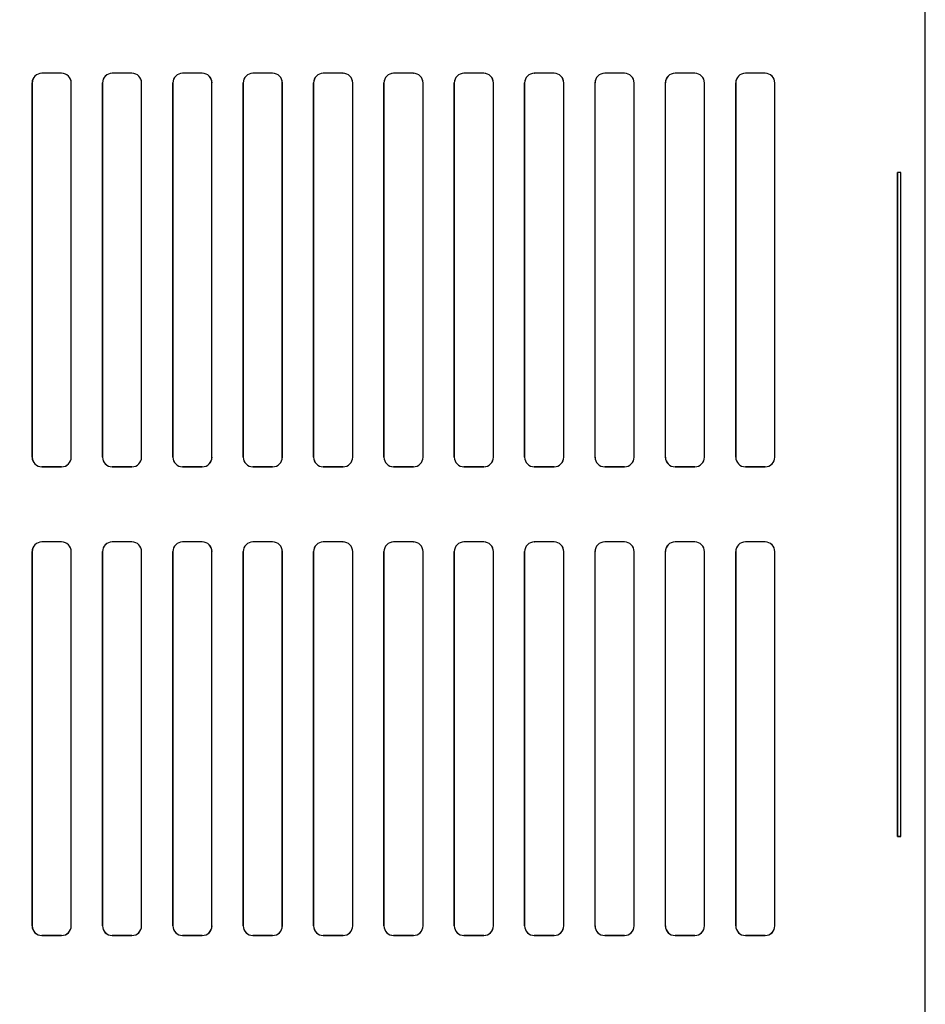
# Model space of a CAD drawing. Header units: millimetres. Extents: x 0 to 1397, y 0 to 1080.
# Tile 17 of 28: x 981 to 1074, y 364 to 464. Entities that reach past the tile are written whole.
import ezdxf

# ---------------------------------------------------------------- set-up
doc = ezdxf.new("R2010")
doc.units = ezdxf.units.MM
doc.header["$LTSCALE"] = 5
doc.layers.add('DIMENSIONS', color=140, linetype='Continuous', lineweight=25)
doc.styles.add('SLDTEXTSTYLE0', font='TXT', dxfattribs={"width": 0.7})
doc.dimstyles.new('SLDDIMSTYLE1', dxfattribs={"dimtxt": 10.790039, "dimasz": 16.51, "dimexe": 0, "dimexo": 0.0625, "dimgap": 2.69751, "dimtad": 0, "dimtih": 1, "dimtoh": 1, "dimrnd": 1e-09, "dimzin": 4, "dimdsep": 46, "dimtxsty": 'SLDTEXTSTYLE0', "dimsah": 1, "dimcen": 0.09, "dimadec": 0, "dimazin": 1, "dimtfac": 1, "dimtofl": 0, "dimtmove": 0, "dimatfit": 3, "dimfxl": 0, "dimfrac": 2, "dimtolj": 1, "dimtzin": 12, "dimarcsym": 0})

# ---------------------------------------------------------------- blocks, each defined once
blk = doc.blocks.new('_D_10')
at = {"layer": 'DIMENSIONS'}
for p, q in [((865.91, 307.18), (865.91, 583.91)), ((1073.93, 544.2), (1073.93, 583.91)), ((865.91, 568.04), (939.27, 568.04)), ((953.89, 568.04), (950.27, 568.04)), ((950.27, 568.04), (950.27, 550.89)), ((985.95, 568.04), (989.58, 568.04)), ((989.58, 568.04), (989.58, 550.89)), ((1073.93, 568.04), (1000.58, 568.04)), ((950.27, 550.89), (953.89, 550.89)), ((989.58, 550.89), (985.95, 550.89))]:
    blk.add_line(p, q, dxfattribs=at)
for points in [[(865.91, 568.04), (882.42, 565.5), (882.42, 570.58)], [(1073.93, 568.04), (1057.42, 570.58), (1057.42, 565.5)]]:
    blk.add_solid(points, dxfattribs=at)
at = {"layer": 'DIMENSIONS', "char_height": 10.583, "attachment_point": 1, "style": 'SLDTEXTSTYLE0'}
for s, insert in [('208.0', (949.4, 584.1)), ('8.19', (953.89, 564.53))]:
    blk.add_mtext(s, dxfattribs=dict(at, insert=insert))

msp = doc.modelspace()

# ---------------------------------------------------------------- linework, layer by layer
for p, q in [((1073.935, 280.347), (1073.935, 535.347)), ((985.546, 458.93), (983.524, 458.93)), ((983.524, 458.93), (983.527, 458.927)), ((985.542, 458.927), (983.527, 458.927)), ((985.542, 458.927), (985.546, 458.93)), ((992.746, 458.93), (990.724, 458.93)), ((990.724, 458.93), (990.727, 458.927)), ((992.742, 458.927), (990.727, 458.927)), ((992.742, 458.927), (992.746, 458.93)), ((999.946, 458.93), (997.924, 458.93)), ((997.924, 458.93), (997.927, 458.927)), ((999.942, 458.927), (997.927, 458.927)), ((999.942, 458.927), (999.946, 458.93)), ((1007.146, 458.93), (1005.124, 458.93)), ((1005.124, 458.93), (1005.127, 458.927)), ((1007.142, 458.927), (1005.127, 458.927)), ((1007.142, 458.927), (1007.146, 458.93)), ((1014.346, 458.93), (1012.324, 458.93)), ((1012.324, 458.93), (1012.327, 458.927)), ((1014.342, 458.927), (1012.327, 458.927)), ((1014.342, 458.927), (1014.346, 458.93)), ((1021.546, 458.93), (1019.524, 458.93)), ((1019.524, 458.93), (1019.527, 458.927)), ((1021.542, 458.927), (1019.527, 458.927)), ((1021.542, 458.927), (1021.546, 458.93)), ((1028.746, 458.93), (1026.724, 458.93)), ((1026.724, 458.93), (1026.727, 458.927)), ((1028.742, 458.927), (1026.727, 458.927)), ((1028.742, 458.927), (1028.746, 458.93)), ((1035.946, 458.93), (1033.924, 458.93)), ((1033.924, 458.93), (1033.927, 458.927)), ((1035.942, 458.927), (1033.927, 458.927)), ((1035.942, 458.927), (1035.946, 458.93)), ((1043.146, 458.93), (1041.124, 458.93)), ((1041.124, 458.93), (1041.127, 458.927)), ((1043.142, 458.927), (1041.127, 458.927)), ((1043.142, 458.927), (1043.146, 458.93)), ((1050.346, 458.93), (1048.324, 458.93)), ((1048.324, 458.93), (1048.327, 458.927)), ((1050.342, 458.927), (1048.327, 458.927)), ((1050.342, 458.927), (1050.346, 458.93)), ((1057.546, 458.93), (1055.524, 458.93)), ((1055.524, 458.93), (1055.527, 458.927)), ((1057.542, 458.927), (1055.527, 458.927)), ((1057.542, 458.927), (1057.546, 458.93)), ((982.531, 457.938), (982.531, 419.616)), ((982.531, 457.938), (982.534, 457.935)), ((982.534, 419.619), (982.534, 457.935)), ((986.538, 457.938), (986.535, 457.935)), ((986.535, 419.619), (986.535, 457.935)), ((986.538, 419.616), (986.538, 457.938)), ((989.731, 457.938), (989.731, 419.616)), ((989.731, 457.938), (989.734, 457.935)), ((989.734, 419.619), (989.734, 457.935)), ((993.738, 457.938), (993.735, 457.935)), ((993.735, 419.619), (993.735, 457.935)), ((993.738, 419.616), (993.738, 457.938)), ((996.931, 457.938), (996.931, 419.616)), ((996.931, 457.938), (996.934, 457.935)), ((996.934, 419.619), (996.934, 457.935)), ((1000.938, 457.938), (1000.935, 457.935)), ((1000.935, 419.619), (1000.935, 457.935)), ((1000.938, 419.616), (1000.938, 457.938)), ((1004.131, 457.938), (1004.131, 419.616)), ((1004.131, 457.938), (1004.134, 457.935)), ((1004.134, 419.619), (1004.134, 457.935)), ((1008.138, 457.938), (1008.135, 457.935)), ((1008.135, 419.619), (1008.135, 457.935)), ((1008.138, 419.616), (1008.138, 457.938)), ((1011.331, 457.938), (1011.331, 419.616)), ((1011.331, 457.938), (1011.334, 457.935)), ((1011.334, 419.619), (1011.334, 457.935)), ((1015.338, 457.938), (1015.335, 457.935)), ((1015.335, 419.619), (1015.335, 457.935)), ((1015.338, 419.616), (1015.338, 457.938)), ((1018.531, 457.938), (1018.531, 419.616)), ((1018.531, 457.938), (1018.534, 457.935)), ((1018.534, 419.619), (1018.534, 457.935)), ((1022.538, 457.938), (1022.535, 457.935)), ((1022.535, 419.619), (1022.535, 457.935)), ((1022.538, 419.616), (1022.538, 457.938)), ((1025.731, 457.938), (1025.731, 419.616)), ((1025.731, 457.938), (1025.734, 457.935)), ((1025.734, 419.619), (1025.734, 457.935)), ((1029.738, 457.938), (1029.735, 457.935)), ((1029.735, 419.619), (1029.735, 457.935)), ((1029.738, 419.616), (1029.738, 457.938)), ((1032.931, 457.938), (1032.931, 419.616)), ((1032.931, 457.938), (1032.934, 457.935)), ((1032.934, 419.619), (1032.934, 457.935)), ((1036.938, 457.938), (1036.935, 457.935)), ((1036.935, 419.619), (1036.935, 457.935)), ((1036.938, 419.616), (1036.938, 457.938)), ((1040.131, 457.938), (1040.131, 419.616)), ((1040.131, 457.938), (1040.134, 457.935)), ((1040.134, 419.619), (1040.134, 457.935)), ((1044.138, 457.938), (1044.135, 457.935)), ((1044.135, 419.619), (1044.135, 457.935)), ((1044.138, 419.616), (1044.138, 457.938)), ((1047.331, 457.938), (1047.331, 419.616)), ((1047.331, 457.938), (1047.334, 457.935)), ((1047.334, 419.619), (1047.334, 457.935)), ((1051.338, 457.938), (1051.335, 457.935)), ((1051.335, 419.619), (1051.335, 457.935)), ((1051.338, 419.616), (1051.338, 457.938)), ((1054.531, 457.938), (1054.531, 419.616)), ((1054.531, 457.938), (1054.534, 457.935)), ((1054.534, 419.619), (1054.534, 457.935)), ((1058.538, 457.938), (1058.535, 457.935)), ((1058.535, 419.619), (1058.535, 457.935)), ((1058.538, 419.616), (1058.538, 457.938)), ((1071.085, 448.777), (1071.085, 380.777)), ((1071.435, 448.777), (1071.085, 448.777)), ((1071.085, 448.777), (1071.086, 448.776)), ((1071.086, 380.778), (1071.086, 448.776)), ((1071.435, 448.776), (1071.086, 448.776)), ((1071.435, 380.777), (1071.435, 448.777)), ((982.531, 419.616), (982.534, 419.619)), ((986.535, 419.619), (986.538, 419.616)), ((989.731, 419.616), (989.734, 419.619)), ((993.735, 419.619), (993.738, 419.616)), ((996.931, 419.616), (996.934, 419.619)), ((1000.935, 419.619), (1000.938, 419.616)), ((1004.131, 419.616), (1004.134, 419.619)), ((1008.135, 419.619), (1008.138, 419.616)), ((1011.331, 419.616), (1011.334, 419.619)), ((1015.335, 419.619), (1015.338, 419.616)), ((1018.531, 419.616), (1018.534, 419.619)), ((1022.535, 419.619), (1022.538, 419.616)), ((1025.731, 419.616), (1025.734, 419.619)), ((1029.735, 419.619), (1029.738, 419.616)), ((1032.931, 419.616), (1032.934, 419.619)), ((1036.935, 419.619), (1036.938, 419.616)), ((1040.131, 419.616), (1040.134, 419.619)), ((1044.135, 419.619), (1044.138, 419.616)), ((1047.331, 419.616), (1047.334, 419.619)), ((1051.335, 419.619), (1051.338, 419.616)), ((1054.531, 419.616), (1054.534, 419.619)), ((1058.535, 419.619), (1058.538, 419.616)), ((983.527, 418.627), (983.524, 418.624)), ((983.524, 418.624), (985.546, 418.624)), ((985.542, 418.627), (983.527, 418.627)), ((985.546, 418.624), (985.542, 418.627)), ((990.727, 418.627), (990.724, 418.624)), ((990.724, 418.624), (992.746, 418.624)), ((992.742, 418.627), (990.727, 418.627)), ((992.746, 418.624), (992.742, 418.627)), ((997.927, 418.627), (997.924, 418.624)), ((997.924, 418.624), (999.946, 418.624)), ((999.942, 418.627), (997.927, 418.627)), ((999.946, 418.624), (999.942, 418.627)), ((1005.127, 418.627), (1005.124, 418.624)), ((1005.124, 418.624), (1007.146, 418.624)), ((1007.142, 418.627), (1005.127, 418.627)), ((1007.146, 418.624), (1007.142, 418.627)), ((1012.327, 418.627), (1012.324, 418.624)), ((1012.324, 418.624), (1014.346, 418.624)), ((1014.342, 418.627), (1012.327, 418.627)), ((1014.346, 418.624), (1014.342, 418.627)), ((1019.527, 418.627), (1019.524, 418.624)), ((1019.524, 418.624), (1021.546, 418.624)), ((1021.542, 418.627), (1019.527, 418.627)), ((1021.546, 418.624), (1021.542, 418.627)), ((1026.727, 418.627), (1026.724, 418.624)), ((1026.724, 418.624), (1028.746, 418.624)), ((1028.742, 418.627), (1026.727, 418.627)), ((1028.746, 418.624), (1028.742, 418.627)), ((1033.927, 418.627), (1033.924, 418.624)), ((1033.924, 418.624), (1035.946, 418.624)), ((1035.942, 418.627), (1033.927, 418.627)), ((1035.946, 418.624), (1035.942, 418.627)), ((1041.127, 418.627), (1041.124, 418.624)), ((1041.124, 418.624), (1043.146, 418.624)), ((1043.142, 418.627), (1041.127, 418.627)), ((1043.146, 418.624), (1043.142, 418.627)), ((1048.327, 418.627), (1048.324, 418.624)), ((1048.324, 418.624), (1050.346, 418.624)), ((1050.342, 418.627), (1048.327, 418.627)), ((1050.346, 418.624), (1050.342, 418.627)), ((1055.527, 418.627), (1055.524, 418.624)), ((1055.524, 418.624), (1057.546, 418.624)), ((1057.542, 418.627), (1055.527, 418.627)), ((1057.546, 418.624), (1057.542, 418.627)), ((985.546, 410.93), (983.524, 410.93)), ((983.524, 410.93), (983.527, 410.927)), ((985.542, 410.927), (983.527, 410.927)), ((985.542, 410.927), (985.546, 410.93)), ((992.746, 410.93), (990.724, 410.93)), ((990.724, 410.93), (990.727, 410.927)), ((992.742, 410.927), (990.727, 410.927)), ((992.742, 410.927), (992.746, 410.93)), ((999.946, 410.93), (997.924, 410.93)), ((997.924, 410.93), (997.927, 410.927)), ((999.942, 410.927), (997.927, 410.927)), ((999.942, 410.927), (999.946, 410.93)), ((1007.146, 410.93), (1005.124, 410.93)), ((1005.124, 410.93), (1005.127, 410.927)), ((1007.142, 410.927), (1005.127, 410.927)), ((1007.142, 410.927), (1007.146, 410.93)), ((1014.346, 410.93), (1012.324, 410.93)), ((1012.324, 410.93), (1012.327, 410.927)), ((1014.342, 410.927), (1012.327, 410.927)), ((1014.342, 410.927), (1014.346, 410.93)), ((1021.546, 410.93), (1019.524, 410.93)), ((1019.524, 410.93), (1019.527, 410.927)), ((1021.542, 410.927), (1019.527, 410.927)), ((1021.542, 410.927), (1021.546, 410.93)), ((1028.746, 410.93), (1026.724, 410.93)), ((1026.724, 410.93), (1026.727, 410.927)), ((1028.742, 410.927), (1026.727, 410.927)), ((1028.742, 410.927), (1028.746, 410.93)), ((1035.946, 410.93), (1033.924, 410.93)), ((1033.924, 410.93), (1033.927, 410.927)), ((1035.942, 410.927), (1033.927, 410.927)), ((1035.942, 410.927), (1035.946, 410.93)), ((1043.146, 410.93), (1041.124, 410.93)), ((1041.124, 410.93), (1041.127, 410.927)), ((1043.142, 410.927), (1041.127, 410.927)), ((1043.142, 410.927), (1043.146, 410.93)), ((1050.346, 410.93), (1048.324, 410.93)), ((1048.324, 410.93), (1048.327, 410.927)), ((1050.342, 410.927), (1048.327, 410.927)), ((1050.342, 410.927), (1050.346, 410.93)), ((1057.546, 410.93), (1055.524, 410.93)), ((1055.524, 410.93), (1055.527, 410.927)), ((1057.542, 410.927), (1055.527, 410.927)), ((1057.542, 410.927), (1057.546, 410.93)), ((982.531, 409.938), (982.531, 371.616)), ((982.531, 409.938), (982.534, 409.935)), ((982.534, 371.619), (982.534, 409.935)), ((986.538, 409.938), (986.535, 409.935)), ((986.535, 371.619), (986.535, 409.935)), ((986.538, 371.616), (986.538, 409.938)), ((989.731, 409.938), (989.731, 371.616)), ((989.731, 409.938), (989.734, 409.935)), ((989.734, 371.619), (989.734, 409.935)), ((993.738, 409.938), (993.735, 409.935)), ((993.735, 371.619), (993.735, 409.935)), ((993.738, 371.616), (993.738, 409.938)), ((996.931, 409.938), (996.931, 371.616)), ((996.931, 409.938), (996.934, 409.935)), ((996.934, 371.619), (996.934, 409.935)), ((1000.938, 409.938), (1000.935, 409.935)), ((1000.935, 371.619), (1000.935, 409.935)), ((1000.938, 371.616), (1000.938, 409.938)), ((1004.131, 409.938), (1004.131, 371.616)), ((1004.131, 409.938), (1004.134, 409.935)), ((1004.134, 371.619), (1004.134, 409.935)), ((1008.138, 409.938), (1008.135, 409.935)), ((1008.135, 371.619), (1008.135, 409.935)), ((1008.138, 371.616), (1008.138, 409.938)), ((1011.331, 409.938), (1011.331, 371.616)), ((1011.331, 409.938), (1011.334, 409.935)), ((1011.334, 371.619), (1011.334, 409.935)), ((1015.338, 409.938), (1015.335, 409.935)), ((1015.335, 371.619), (1015.335, 409.935)), ((1015.338, 371.616), (1015.338, 409.938)), ((1018.531, 409.938), (1018.531, 371.616)), ((1018.531, 409.938), (1018.534, 409.935)), ((1018.534, 371.619), (1018.534, 409.935)), ((1022.538, 409.938), (1022.535, 409.935)), ((1022.535, 371.619), (1022.535, 409.935)), ((1022.538, 371.616), (1022.538, 409.938)), ((1025.731, 409.938), (1025.731, 371.616)), ((1025.731, 409.938), (1025.734, 409.935)), ((1025.734, 371.619), (1025.734, 409.935)), ((1029.738, 409.938), (1029.735, 409.935)), ((1029.735, 371.619), (1029.735, 409.935)), ((1029.738, 371.616), (1029.738, 409.938)), ((1032.931, 409.938), (1032.931, 371.616)), ((1032.931, 409.938), (1032.934, 409.935)), ((1032.934, 371.619), (1032.934, 409.935)), ((1036.938, 409.938), (1036.935, 409.935)), ((1036.935, 371.619), (1036.935, 409.935)), ((1036.938, 371.616), (1036.938, 409.938)), ((1040.131, 409.938), (1040.131, 371.616)), ((1040.131, 409.938), (1040.134, 409.935)), ((1040.134, 371.619), (1040.134, 409.935)), ((1044.138, 409.938), (1044.135, 409.935)), ((1044.135, 371.619), (1044.135, 409.935)), ((1044.138, 371.616), (1044.138, 409.938)), ((1047.331, 409.938), (1047.331, 371.616)), ((1047.331, 409.938), (1047.334, 409.935)), ((1047.334, 371.619), (1047.334, 409.935)), ((1051.338, 409.938), (1051.335, 409.935)), ((1051.335, 371.619), (1051.335, 409.935)), ((1051.338, 371.616), (1051.338, 409.938)), ((1054.531, 409.938), (1054.531, 371.616)), ((1054.531, 409.938), (1054.534, 409.935)), ((1054.534, 371.619), (1054.534, 409.935)), ((1058.538, 409.938), (1058.535, 409.935)), ((1058.535, 371.619), (1058.535, 409.935)), ((1058.538, 371.616), (1058.538, 409.938)), ((1071.085, 380.777), (1071.086, 380.778)), ((1071.085, 380.777), (1071.435, 380.777)), ((1071.435, 380.778), (1071.086, 380.778)), ((982.531, 371.616), (982.534, 371.619)), ((986.535, 371.619), (986.538, 371.616)), ((989.731, 371.616), (989.734, 371.619)), ((993.735, 371.619), (993.738, 371.616)), ((996.931, 371.616), (996.934, 371.619)), ((1000.935, 371.619), (1000.938, 371.616)), ((1004.131, 371.616), (1004.134, 371.619)), ((1008.135, 371.619), (1008.138, 371.616)), ((1011.331, 371.616), (1011.334, 371.619)), ((1015.335, 371.619), (1015.338, 371.616)), ((1018.531, 371.616), (1018.534, 371.619)), ((1022.535, 371.619), (1022.538, 371.616)), ((1025.731, 371.616), (1025.734, 371.619)), ((1029.735, 371.619), (1029.738, 371.616)), ((1032.931, 371.616), (1032.934, 371.619)), ((1036.935, 371.619), (1036.938, 371.616)), ((1040.131, 371.616), (1040.134, 371.619)), ((1044.135, 371.619), (1044.138, 371.616)), ((1047.331, 371.616), (1047.334, 371.619)), ((1051.335, 371.619), (1051.338, 371.616)), ((1054.531, 371.616), (1054.534, 371.619)), ((1058.535, 371.619), (1058.538, 371.616)), ((983.527, 370.627), (983.524, 370.624)), ((983.524, 370.624), (985.546, 370.624)), ((985.542, 370.627), (983.527, 370.627)), ((985.546, 370.624), (985.542, 370.627)), ((990.727, 370.627), (990.724, 370.624)), ((990.724, 370.624), (992.746, 370.624)), ((992.742, 370.627), (990.727, 370.627)), ((992.746, 370.624), (992.742, 370.627)), ((997.927, 370.627), (997.924, 370.624)), ((997.924, 370.624), (999.946, 370.624)), ((999.942, 370.627), (997.927, 370.627)), ((999.946, 370.624), (999.942, 370.627)), ((1005.127, 370.627), (1005.124, 370.624)), ((1005.124, 370.624), (1007.146, 370.624)), ((1007.142, 370.627), (1005.127, 370.627)), ((1007.146, 370.624), (1007.142, 370.627)), ((1012.327, 370.627), (1012.324, 370.624)), ((1012.324, 370.624), (1014.346, 370.624)), ((1014.342, 370.627), (1012.327, 370.627)), ((1014.346, 370.624), (1014.342, 370.627)), ((1019.527, 370.627), (1019.524, 370.624)), ((1019.524, 370.624), (1021.546, 370.624)), ((1021.542, 370.627), (1019.527, 370.627)), ((1021.546, 370.624), (1021.542, 370.627)), ((1026.727, 370.627), (1026.724, 370.624)), ((1026.724, 370.624), (1028.746, 370.624)), ((1028.742, 370.627), (1026.727, 370.627)), ((1028.746, 370.624), (1028.742, 370.627)), ((1033.927, 370.627), (1033.924, 370.624)), ((1033.924, 370.624), (1035.946, 370.624)), ((1035.942, 370.627), (1033.927, 370.627)), ((1035.946, 370.624), (1035.942, 370.627)), ((1041.127, 370.627), (1041.124, 370.624)), ((1041.124, 370.624), (1043.146, 370.624)), ((1043.142, 370.627), (1041.127, 370.627)), ((1043.146, 370.624), (1043.142, 370.627)), ((1048.327, 370.627), (1048.324, 370.624)), ((1048.324, 370.624), (1050.346, 370.624)), ((1050.342, 370.627), (1048.327, 370.627)), ((1050.346, 370.624), (1050.342, 370.627)), ((1055.527, 370.627), (1055.524, 370.624)), ((1055.524, 370.624), (1057.546, 370.624)), ((1057.542, 370.627), (1055.527, 370.627)), ((1057.546, 370.624), (1057.542, 370.627))]:
    msp.add_line(p, q)
for centre, major_axis in [((983.539, 457.923), (0.718, -0.718)), ((983.542, 457.92), (0.718, -0.718)), ((985.527, 457.92), (-0.718, -0.718)), ((985.531, 457.923), (-0.718, -0.718)), ((990.739, 457.923), (0.718, -0.718)), ((990.742, 457.92), (0.718, -0.718)), ((992.727, 457.92), (-0.718, -0.718)), ((992.731, 457.923), (-0.718, -0.718)), ((997.939, 457.923), (0.718, -0.718)), ((997.942, 457.92), (0.718, -0.718)), ((999.927, 457.92), (-0.718, -0.718)), ((999.931, 457.923), (-0.718, -0.718)), ((1005.139, 457.923), (0.718, -0.718)), ((1005.142, 457.92), (0.718, -0.718)), ((1007.127, 457.92), (-0.718, -0.718)), ((1007.131, 457.923), (-0.718, -0.718)), ((1012.339, 457.923), (0.718, -0.718)), ((1012.342, 457.92), (0.718, -0.718)), ((1014.327, 457.92), (-0.718, -0.718)), ((1014.331, 457.923), (-0.718, -0.718)), ((1019.539, 457.923), (0.718, -0.718)), ((1019.542, 457.92), (0.718, -0.718)), ((1021.527, 457.92), (-0.718, -0.718)), ((1021.531, 457.923), (-0.718, -0.718)), ((1026.739, 457.923), (0.718, -0.718)), ((1026.742, 457.92), (0.718, -0.718)), ((1028.727, 457.92), (-0.718, -0.718)), ((1028.731, 457.923), (-0.718, -0.718)), ((1033.939, 457.923), (0.718, -0.718)), ((1033.942, 457.92), (0.718, -0.718)), ((1035.927, 457.92), (-0.718, -0.718)), ((1035.931, 457.923), (-0.718, -0.718)), ((1041.139, 457.923), (0.718, -0.718)), ((1041.142, 457.92), (0.718, -0.718)), ((1043.127, 457.92), (-0.718, -0.718)), ((1043.131, 457.923), (-0.718, -0.718)), ((1048.339, 457.923), (0.718, -0.718)), ((1048.342, 457.92), (0.718, -0.718)), ((1050.327, 457.92), (-0.718, -0.718)), ((1050.331, 457.923), (-0.718, -0.718)), ((1055.539, 457.923), (0.718, -0.718)), ((1055.542, 457.92), (0.718, -0.718)), ((1057.527, 457.92), (-0.718, -0.718)), ((1057.531, 457.923), (-0.718, -0.718)), ((983.539, 419.631), (0.718, 0.718)), ((983.542, 419.634), (0.718, 0.718)), ((985.527, 419.634), (-0.718, 0.718)), ((985.531, 419.631), (-0.718, 0.718)), ((990.739, 419.631), (0.718, 0.718)), ((990.742, 419.634), (0.718, 0.718)), ((992.727, 419.634), (-0.718, 0.718)), ((992.731, 419.631), (-0.718, 0.718)), ((997.939, 419.631), (0.718, 0.718)), ((997.942, 419.634), (0.718, 0.718)), ((999.927, 419.634), (-0.718, 0.718)), ((999.931, 419.631), (-0.718, 0.718)), ((1005.139, 419.631), (0.718, 0.718)), ((1005.142, 419.634), (0.718, 0.718)), ((1007.127, 419.634), (-0.718, 0.718)), ((1007.131, 419.631), (-0.718, 0.718)), ((1012.339, 419.631), (0.718, 0.718)), ((1012.342, 419.634), (0.718, 0.718)), ((1014.327, 419.634), (-0.718, 0.718)), ((1014.331, 419.631), (-0.718, 0.718)), ((1019.539, 419.631), (0.718, 0.718)), ((1019.542, 419.634), (0.718, 0.718)), ((1021.527, 419.634), (-0.718, 0.718)), ((1021.531, 419.631), (-0.718, 0.718)), ((1026.739, 419.631), (0.718, 0.718)), ((1026.742, 419.634), (0.718, 0.718)), ((1028.727, 419.634), (-0.718, 0.718)), ((1028.731, 419.631), (-0.718, 0.718)), ((1033.939, 419.631), (0.718, 0.718)), ((1033.942, 419.634), (0.718, 0.718)), ((1035.927, 419.634), (-0.718, 0.718)), ((1035.931, 419.631), (-0.718, 0.718)), ((1041.139, 419.631), (0.718, 0.718)), ((1041.142, 419.634), (0.718, 0.718)), ((1043.127, 419.634), (-0.718, 0.718)), ((1043.131, 419.631), (-0.718, 0.718)), ((1048.339, 419.631), (0.718, 0.718)), ((1048.342, 419.634), (0.718, 0.718)), ((1050.327, 419.634), (-0.718, 0.718)), ((1050.331, 419.631), (-0.718, 0.718)), ((1055.539, 419.631), (0.718, 0.718)), ((1055.542, 419.634), (0.718, 0.718)), ((1057.527, 419.634), (-0.718, 0.718)), ((1057.531, 419.631), (-0.718, 0.718)), ((983.539, 409.923), (0.718, -0.718)), ((983.542, 409.92), (0.718, -0.718)), ((985.527, 409.92), (-0.718, -0.718)), ((985.531, 409.923), (-0.718, -0.718)), ((990.739, 409.923), (0.718, -0.718)), ((990.742, 409.92), (0.718, -0.718)), ((992.727, 409.92), (-0.718, -0.718)), ((992.731, 409.923), (-0.718, -0.718)), ((997.939, 409.923), (0.718, -0.718)), ((997.942, 409.92), (0.718, -0.718)), ((999.927, 409.92), (-0.718, -0.718)), ((999.931, 409.923), (-0.718, -0.718)), ((1005.139, 409.923), (0.718, -0.718)), ((1005.142, 409.92), (0.718, -0.718)), ((1007.127, 409.92), (-0.718, -0.718)), ((1007.131, 409.923), (-0.718, -0.718)), ((1012.339, 409.923), (0.718, -0.718)), ((1012.342, 409.92), (0.718, -0.718)), ((1014.327, 409.92), (-0.718, -0.718)), ((1014.331, 409.923), (-0.718, -0.718)), ((1019.539, 409.923), (0.718, -0.718)), ((1019.542, 409.92), (0.718, -0.718)), ((1021.527, 409.92), (-0.718, -0.718)), ((1021.531, 409.923), (-0.718, -0.718)), ((1026.739, 409.923), (0.718, -0.718)), ((1026.742, 409.92), (0.718, -0.718)), ((1028.727, 409.92), (-0.718, -0.718)), ((1028.731, 409.923), (-0.718, -0.718)), ((1033.939, 409.923), (0.718, -0.718)), ((1033.942, 409.92), (0.718, -0.718)), ((1035.927, 409.92), (-0.718, -0.718)), ((1035.931, 409.923), (-0.718, -0.718)), ((1041.139, 409.923), (0.718, -0.718)), ((1041.142, 409.92), (0.718, -0.718)), ((1043.127, 409.92), (-0.718, -0.718)), ((1043.131, 409.923), (-0.718, -0.718)), ((1048.339, 409.923), (0.718, -0.718)), ((1048.342, 409.92), (0.718, -0.718)), ((1050.327, 409.92), (-0.718, -0.718)), ((1050.331, 409.923), (-0.718, -0.718)), ((1055.539, 409.923), (0.718, -0.718)), ((1055.542, 409.92), (0.718, -0.718)), ((1057.527, 409.92), (-0.718, -0.718)), ((1057.531, 409.923), (-0.718, -0.718)), ((983.539, 371.631), (0.718, 0.718)), ((983.542, 371.634), (0.718, 0.718)), ((985.527, 371.634), (-0.718, 0.718)), ((985.531, 371.631), (-0.718, 0.718)), ((990.739, 371.631), (0.718, 0.718)), ((990.742, 371.634), (0.718, 0.718)), ((992.727, 371.634), (-0.718, 0.718)), ((992.731, 371.631), (-0.718, 0.718)), ((997.939, 371.631), (0.718, 0.718)), ((997.942, 371.634), (0.718, 0.718)), ((999.927, 371.634), (-0.718, 0.718)), ((999.931, 371.631), (-0.718, 0.718)), ((1005.139, 371.631), (0.718, 0.718)), ((1005.142, 371.634), (0.718, 0.718)), ((1007.127, 371.634), (-0.718, 0.718)), ((1007.131, 371.631), (-0.718, 0.718)), ((1012.339, 371.631), (0.718, 0.718)), ((1012.342, 371.634), (0.718, 0.718)), ((1014.327, 371.634), (-0.718, 0.718)), ((1014.331, 371.631), (-0.718, 0.718)), ((1019.539, 371.631), (0.718, 0.718)), ((1019.542, 371.634), (0.718, 0.718)), ((1021.527, 371.634), (-0.718, 0.718)), ((1021.531, 371.631), (-0.718, 0.718)), ((1026.739, 371.631), (0.718, 0.718)), ((1026.742, 371.634), (0.718, 0.718)), ((1028.727, 371.634), (-0.718, 0.718)), ((1028.731, 371.631), (-0.718, 0.718)), ((1033.939, 371.631), (0.718, 0.718)), ((1033.942, 371.634), (0.718, 0.718)), ((1035.927, 371.634), (-0.718, 0.718)), ((1035.931, 371.631), (-0.718, 0.718)), ((1041.139, 371.631), (0.718, 0.718)), ((1041.142, 371.634), (0.718, 0.718)), ((1043.127, 371.634), (-0.718, 0.718)), ((1043.131, 371.631), (-0.718, 0.718)), ((1048.339, 371.631), (0.718, 0.718)), ((1048.342, 371.634), (0.718, 0.718)), ((1050.327, 371.634), (-0.718, 0.718)), ((1050.331, 371.631), (-0.718, 0.718)), ((1055.539, 371.631), (0.718, 0.718)), ((1055.542, 371.634), (0.718, 0.718)), ((1057.527, 371.634), (-0.718, 0.718)), ((1057.531, 371.631), (-0.718, 0.718))]:
    msp.add_ellipse(centre, major_axis=major_axis, ratio=0.9852565, start_param=2.3636208, end_param=3.9195645)

# ---------------------------------------------------------------- dimensions: what is measured, and where the dimension line sits
at = {"layer": 'DIMENSIONS'}
dim = msp.add_linear_dim(base=(1073.935, 568.04), p1=(865.912, 300.829), p2=(1073.935, 537.847), dimstyle='SLDDIMSTYLE1', dxfattribs=at)
dim.commit()
dim.dimension.update_dxf_attribs({"geometry": '_D_10', "text_midpoint": (969.923, 568.04), "dimtype": 160})

doc.saveas('drawing.dxf')
